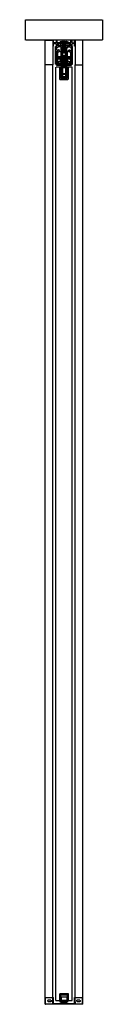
# Model space of a CAD drawing. Header units: millimetres. Extents: x -94 to 94, y 0 to 2410.
import ezdxf

# ---------------------------------------------------------------- set-up
doc = ezdxf.new("R2010")
doc.units = ezdxf.units.MM
doc.header["$LTSCALE"] = 10
doc.linetypes.add('ALLCAD_Strich', pattern=[0.2, 0.15, -0.05])
doc.layers.add('BESCH_KONT_sich_schn_seit_2d', color=160, linetype='Continuous')

msp = doc.modelspace()

# ---------------------------------------------------------------- linework, layer by layer
at = {"layer": 'BESCH_KONT_sich_schn_seit_2d', "linetype": 'ALLCAD_Strich', "extrusion": (-1.09476e-47, 1, -2.22045e-16)}
for p, q in [((-94, 2360), (-94, 2410)), ((-94, 2410), (94, 2410)), ((94, 2410), (94, 2360)), ((94, 2360), (-94, 2360)), ((-46.5, 2299.5), (-46.5, 2360)), ((-46.5, 2360), (-27.5, 2360)), ((-26, 2360), (-27.5, 2360)), ((-27.5, 2360), (-27.5, 2345)), ((-27.5, 2360), (-27.5, 2299.5)), ((-27.5, 2345), (-26, 2345)), ((-26, 2353.5), (-26, 2360)), ((-26, 2353.5), (-26, 2353.5)), ((-26, 2353.5), (-26, 2353.5)), ((-26, 2353.5), (-26, 2353.5)), ((-26, 2353.5), (-26, 2353.5)), ((-26, 2353.5), (-26, 2353.5)), ((-26, 2353.5), (-26, 2353.5)), ((-26, 2353.5), (-26, 2353.5)), ((-19.5, 2353.5), (-26, 2353.5)), ((-26, 2353.5), (-26, 2353.5)), ((-26, 2353.5), (-26, 2353.5)), ((-26, 2353.5), (-26, 2353.5)), ((-26, 2353.5), (-26, 2353.5)), ((-26, 2353.5), (-26, 2353.5)), ((-26, 2353.5), (-26, 2353.5)), ((-26, 2353.5), (-26, 2353.5)), ((-26, 2353.5), (-26, 2353.5)), ((-26, 2353.5), (-26, 2353.5)), ((-26, 2353.5), (-26, 2353.5)), ((-26, 2353.5), (-26, 2353.5)), ((-26, 2353.5), (-26, 2353.5)), ((-26, 2345), (-26, 2351.5)), ((-26, 2351.5), (-19.5, 2351.5)), ((-21, 2344), (-19.5, 2344)), ((-21, 2301), (-21, 2344)), ((-17, 2360), (-19.5, 2360)), ((-19.5, 2360), (-19.5, 2353.5)), ((-19.5, 2351.5), (-19.5, 2345)), ((-19.5, 2345), (-17, 2345)), ((-19.5, 2344), (-19.5, 2342.5)), ((-19.5, 2342.5), (-19.5, 2342.5)), ((-19.5, 2342.5), (-19.5, 2342.5)), ((-19.5, 2342.5), (-19.5, 2342.5)), ((-19.5, 2342.5), (-19.5, 2342.5)), ((-19.5, 2342.5), (-19.5, 2342.5)), ((-19.5, 2342.5), (-19.5, 2342.5)), ((-19.5, 2342.5), (-19.5, 2342.5)), ((-19.5, 2342.5), (-18.5, 2342.5)), ((-19.5, 2342.5), (-19.5, 2342.5)), ((-19.5, 2342.5), (-19.5, 2342.5)), ((-19.5, 2342.5), (-19.5, 2342.5)), ((-19.5, 2342.5), (-19.5, 2342.5)), ((-19.5, 2342.5), (-19.5, 2342.5)), ((-19.5, 2342.5), (-19.5, 2342.5)), ((-19.5, 2342.5), (-19.5, 2342.5)), ((-19.5, 2342.5), (-19.5, 2342.5)), ((-19.5, 2342.5), (-19.5, 2342.5)), ((-19.5, 2342.5), (-19.5, 2342.5)), ((-19.5, 2342.5), (-19.5, 2342.5)), ((-19.5, 2342.5), (-19.5, 2342.5)), ((-17, 2345), (-18.5, 2345)), ((-18.5, 2342.5), (-18.5, 2345)), ((-18, 2339.5), (-14, 2343.5)), ((-18, 2339.5), (-18, 2336)), ((-17, 2354), (-17, 2360)), ((-17, 2354), (17, 2354)), ((17, 2351), (-17, 2351)), ((-17, 2345), (-17, 2351)), ((-17, 2347), (17, 2347)), ((-17, 2345), (-17, 2347)), ((-14.5, 2351), (-14.5, 2347)), ((-7.5, 2343.5), (-14, 2343.5)), ((-9, 2357), (-9, 2354)), ((-9, 2357), (9, 2357)), ((-9, 2351), (-9, 2354)), ((-9, 2354), (-9, 2351)), ((-9, 2351), (-9, 2347)), ((-7.5, 2343.5), (-7.5, 2340.5)), ((-7.5, 2340.5), (-5, 2340.5)), ((-7, 2340.5), (7, 2340.5)), ((-7, 2333.5), (-7, 2340.5)), ((-6, 2356.5), (-6, 2354.5)), ((-4, 2356.5), (-6, 2356.5)), ((-6, 2354.5), (-4, 2354.5)), ((-6, 2343.5), (6, 2343.5)), ((-6, 2341.5), (-6, 2343.5)), ((-5, 2341.5), (-6, 2341.5)), ((-5.7, 2343.5), (-5.7, 2341.5)), ((5, 2341.5), (-5, 2341.5)), ((-5, 2340.5), (-5, 2341.5)), ((-4.5, 2354.5), (-4.5, 2351.5)), ((-4.5, 2351.2), (-4.5, 2351.5)), ((-2, 2351.5), (-4.5, 2351.5)), ((-4.5, 2350.6), (-4.5, 2351.2)), ((4.5, 2351.2), (-4.5, 2351.2)), ((-4.5, 2350.6), (-4.5, 2350.3)), ((4.5, 2350.6), (-4.5, 2350.6)), ((-4.5, 2347.7), (-4.5, 2350.3)), ((4.5, 2350.3), (-4.5, 2350.3)), ((4.5, 2349.9), (-4.5, 2349.9)), ((4.5, 2349.6), (-4.5, 2349.6)), ((0, 2348.9), (-4.5, 2348.9)), ((-4.5, 2346.7), (-4.5, 2347.7)), ((4.5, 2347.7), (-4.5, 2347.7)), ((4.5, 2347), (-4.5, 2347)), ((4.5, 2346.7), (-4.5, 2346.7)), ((-4.5, 2346.7), (-4.5, 2346.5)), ((4.5, 2346.5), (-4.5, 2346.5)), ((-4.5, 2343.5), (-4.5, 2341.5)), ((-4.5, 2341.5), (-4.5, 2340.5)), ((-4.5, 2340.5), (-4.5, 2338.5)), ((-2, 2338.5), (-4.5, 2338.5)), ((-4.5, 2338.2), (-4.5, 2338.5)), ((-4.5, 2338.2), (4.5, 2338.2)), ((-4.5, 2338), (-4.5, 2338.2)), ((-4.5, 2338), (-4.5, 2333.5)), ((-4.5, 2338), (-4.5, 2338)), ((-4.5, 2338), (-4.5, 2338)), ((-4.5, 2338), (-4.5, 2338)), ((-4.5, 2338), (-4.5, 2338)), ((-4.5, 2338), (-4.5, 2338)), ((-4.5, 2338), (-4.5, 2338)), ((4.5, 2338), (-4.5, 2338)), ((-4.5, 2338), (-4.5, 2338)), ((-4.5, 2338), (-4.5, 2338)), ((-4.5, 2338), (-4.5, 2338)), ((-4.5, 2338), (-4.5, 2338)), ((-4.5, 2338), (-4.5, 2338)), ((-4.5, 2338), (-4.5, 2338)), ((-4.5, 2338), (-4.5, 2338)), ((-4.5, 2338), (-4.5, 2338)), ((-4.5, 2338), (-4.5, 2338)), ((-4.5, 2338), (-4.5, 2338)), ((-4.5, 2338), (-4.5, 2338)), ((-4.5, 2338), (-4.5, 2338)), ((-4.5, 2338), (-4.5, 2338)), ((-4, 2356.5), (-2.1, 2356.5)), ((-4, 2356.5), (-4, 2354.5)), ((-2.1, 2354.5), (-4, 2354.5)), ((-2.5, 2338), (-2.5, 2337.5)), ((-2.2, 2356.5), (-2.2, 2354.5)), ((-2.2, 2356.5), (-2.2, 2354.5)), ((-2.2, 2343.5), (-2.2, 2341.5)), ((-1.6, 2356.5), (-2.1, 2356.5)), ((-2.1, 2354.5), (-2.1, 2356.5)), ((-2.1, 2354.5), (-1.6, 2354.5)), ((-2, 2356.5), (-2, 2351.5)), ((2, 2351.5), (-2, 2351.5)), ((-2, 2343.5), (-2, 2341.5)), ((-2, 2343.5), (-2, 2341.5)), ((-2, 2341.5), (-2, 2340.5)), ((-2, 2340.5), (-2, 2338)), ((-2, 2340.5), (-2, 2338)), ((-2, 2338.5), (2, 2338.5)), ((-1.9, 2356.5), (-1.9, 2354.5)), ((-1.7, 2343.5), (-1.7, 2341.5)), ((-1.6, 2356.5), (1.6, 2356.5)), ((-1.6, 2356.5), (-1.6, 2354.5)), ((-1.6, 2356.5), (-1.6, 2354.5)), ((0, 2354.5), (-1.6, 2354.5)), ((1.6, 2354.5), (0, 2354.5)), ((0, 2348.9), (0, 2348.9)), ((0, 2348.9), (0, 2348.9)), ((0, 2348.9), (0, 2348.9)), ((0, 2348.9), (0, 2348.9)), ((0, 2348.9), (0, 2348.9)), ((0, 2348.9), (0, 2348.9)), ((0, 2348.9), (0, 2348.9)), ((0, 2348.9), (0, 2348.9)), ((0, 2348.9), (0, 2348.9)), ((0, 2348.9), (0, 2348.9)), ((0, 2348.9), (0, 2348.9)), ((0, 2348.9), (0, 2348.9)), ((0, 2348.9), (0, 2348.9)), ((0, 2348.9), (0, 2348.9)), ((0, 2348.9), (0, 2348.9)), ((0, 2348.9), (0, 2348.9)), ((0, 2348.9), (0, 2348.9)), ((4.5, 2348.9), (0, 2348.9)), ((0, 2348.9), (0, 2348.9)), ((0, 2348.9), (0, 2348.9)), ((0, 2348.9), (0, 2348.9)), ((0, 2348.9), (0, 2348.9)), ((0, 2348.9), (0, 2348.9)), ((0, 2348.9), (0, 2348.9)), ((0, 2348.9), (0, 2348.9)), ((0, 2348.9), (0, 2348.9)), ((0, 2348.9), (0, 2348.9)), ((0, 2348.9), (0, 2348.9)), ((1.6, 2356.5), (1.6, 2354.5)), ((2.1, 2356.5), (1.6, 2356.5)), ((1.6, 2356.5), (1.6, 2354.5)), ((1.6, 2354.5), (2.1, 2354.5)), ((1.8, 2343.5), (1.8, 2341.5)), ((1.9, 2356.5), (1.9, 2354.5)), ((2, 2356.5), (2, 2351.5)), ((4.5, 2351.5), (2, 2351.5)), ((2, 2343.5), (2, 2341.5)), ((2, 2343.5), (2, 2341.5)), ((2, 2341.5), (2, 2340.5)), ((2, 2340.5), (2, 2338)), ((2, 2340.5), (2, 2338)), ((4.5, 2338.5), (2, 2338.5)), ((2.1, 2354.5), (2.1, 2356.5)), ((2.1, 2356.5), (4, 2356.5)), ((4, 2354.5), (2.1, 2354.5)), ((2.2, 2356.5), (2.2, 2354.5)), ((2.2, 2356.5), (2.2, 2354.5)), ((2.3, 2343.5), (2.3, 2341.5)), ((2.5, 2338), (2.5, 2337.5)), ((4, 2356.5), (4, 2354.5)), ((6, 2356.5), (4, 2356.5)), ((4, 2354.5), (6, 2354.5)), ((4.5, 2354.5), (4.5, 2351.5)), ((4.5, 2351.5), (4.5, 2351.2)), ((4.5, 2351.2), (4.5, 2350.6)), ((4.5, 2350.3), (4.5, 2350.6)), ((4.5, 2350.3), (4.5, 2347.7)), ((4.5, 2347.7), (4.5, 2346.7)), ((4.5, 2346.5), (4.5, 2346.7)), ((4.5, 2343.5), (4.5, 2341.5)), ((4.5, 2341.5), (4.5, 2340.5)), ((4.5, 2340.5), (4.5, 2338.5)), ((4.5, 2338.5), (4.5, 2338.2)), ((4.5, 2338.2), (4.5, 2338)), ((4.5, 2333.5), (4.5, 2338)), ((4.5, 2338), (4.5, 2338)), ((4.5, 2338), (4.5, 2338)), ((4.5, 2338), (4.5, 2338)), ((4.5, 2338), (4.5, 2338)), ((4.5, 2338), (4.5, 2338)), ((4.5, 2338), (4.5, 2338)), ((4.5, 2338), (4.5, 2338)), ((4.5, 2338), (4.5, 2338)), ((4.5, 2338), (4.5, 2338)), ((4.5, 2338), (4.5, 2338)), ((4.5, 2338), (4.5, 2338)), ((4.5, 2338), (4.5, 2338)), ((4.5, 2338), (4.5, 2338)), ((4.5, 2338), (4.5, 2338)), ((4.5, 2338), (4.5, 2338)), ((4.5, 2338), (4.5, 2338)), ((4.5, 2338), (4.5, 2338)), ((5, 2341.5), (6, 2341.5)), ((5, 2340.5), (5, 2341.5)), ((7.5, 2340.5), (5, 2340.5)), ((5.8, 2343.5), (5.8, 2341.5)), ((6, 2356.5), (6, 2354.5)), ((6, 2341.5), (6, 2343.5)), ((7, 2333.5), (7, 2340.5)), ((7.5, 2343.5), (14, 2343.5)), ((7.5, 2343.5), (7.5, 2340.5)), ((9, 2357), (9, 2354)), ((9, 2351), (9, 2354)), ((9, 2354), (9, 2351)), ((9, 2351), (9, 2347)), ((18, 2339.5), (14, 2343.5)), ((14.5, 2347), (14.5, 2351)), ((17, 2360), (19.5, 2360)), ((17, 2354), (17, 2360)), ((17, 2345), (17, 2351)), ((17, 2347), (17, 2345)), ((19.5, 2345), (17, 2345)), ((18.5, 2345), (17, 2345)), ((18, 2339.5), (18, 2336)), ((18.5, 2342.5), (18.5, 2345)), ((19.5, 2342.5), (18.5, 2342.5)), ((19.5, 2360), (19.5, 2353.5)), ((19.5, 2353.5), (26, 2353.5)), ((26, 2351.5), (19.5, 2351.5)), ((19.5, 2351.5), (19.5, 2345)), ((19.5, 2344), (19.5, 2342.5)), ((21, 2344), (19.5, 2344)), ((21, 2301), (21, 2344)), ((26, 2353.5), (26, 2360)), ((26, 2360), (27.5, 2360)), ((26, 2345), (26, 2351.5)), ((27.5, 2345), (26, 2345)), ((27.5, 2360), (27.5, 2345)), ((27.5, 2360), (27.5, 2299.5)), ((46.5, 2360), (27.5, 2360)), ((46.5, 2299.5), (46.5, 2360)), ((-16, 2335), (-18, 2336)), ((-18, 2333), (-18, 2299.5)), ((-18, 2333), (-14, 2333)), ((-16.3, 2311.5), (-16.3, 2321.5)), ((-16.3, 2321.5), (-16, 2321.5)), ((-11.6, 2336.5), (-16, 2335)), ((-16, 2330.3), (-8, 2332.5)), ((-16, 2330.3), (-16, 2307)), ((-8, 2319), (-16, 2319)), ((-16, 2318.5), (-8, 2318.5)), ((-16, 2314.5), (-8, 2314.5)), ((-8, 2314), (-16, 2314)), ((-14, 2333), (-11, 2334.5)), ((-11, 2334.5), (-11.6, 2336.5)), ((-8.2, 2311), (-8.2, 2317)), ((-8.2, 2317), (-8, 2317)), ((-8, 2332.5), (-8, 2307)), ((-8, 2330.5), (-7, 2330.5)), ((-7, 2329), (-8, 2329)), ((-8, 2321), (-7, 2321)), ((-8, 2318.5), (-7.2, 2318.5)), ((-6.3, 2316), (-8, 2316)), ((-6.3, 2316), (-8, 2316)), ((-8, 2314.5), (-7.2, 2314.5)), ((-7.2, 2320.5), (-7.2, 2312.5)), ((-7.2, 2320.5), (-7, 2320.5)), ((-7.2, 2319), (-6.3, 2319)), ((-7.2, 2318.5), (7.2, 2318.5)), ((-7.2, 2314.5), (7.2, 2314.5)), ((-7.2, 2314), (-6.3, 2314)), ((-7, 2333.5), (-4.5, 2333.5)), ((-7, 2333.5), (-7, 2313.5)), ((-7, 2330.5), (7, 2330.5)), ((-6.3, 2329), (-7, 2329)), ((-7, 2321), (-6.3, 2321)), ((-7, 2320.5), (-6.3, 2320.5)), ((-6.5, 2321), (-6.5, 2329)), ((-6.5, 2321), (-6.5, 2312.5)), ((6.2, 2329), (-6.3, 2329)), ((-6.3, 2319), (-6.3, 2329)), ((6.2, 2321), (-6.3, 2321)), ((-6.3, 2321), (0, 2321)), ((-6.3, 2319), (-6.3, 2313.5)), ((6.2, 2319), (-6.3, 2319)), ((-6.3, 2316), (6.2, 2316)), ((6.2, 2314), (-6.3, 2314)), ((-6.3, 2329), (6.2, 2329)), ((-6.3, 2316.5), (6.2, 2316.5)), ((-6.3, 2316.5), (6.2, 2316.5)), ((-4.5, 2337.6), (4.5, 2337.6)), ((-4.5, 2337.3), (4.5, 2337.3)), ((-4.5, 2336.9), (4.5, 2336.9)), ((-4.5, 2336.6), (4.5, 2336.6)), ((-4.5, 2335.9), (0, 2335.9)), ((-4.5, 2334.7), (4.5, 2334.7)), ((-4.5, 2334), (4.5, 2334)), ((-4.5, 2333.7), (4.5, 2333.7)), ((-4.5, 2313.5), (-4.5, 2333.5)), ((4.5, 2333.5), (-4.5, 2333.5)), ((-4, 2337), (-4, 2330.5)), ((-4, 2337), (4, 2337)), ((-4, 2321), (-4, 2330.5)), ((-4, 2323), (4, 2323)), ((-4, 2321), (-4, 2300.5)), ((-4, 2321), (-4, 2311)), ((4, 2320), (-4, 2320)), ((-4, 2320), (-4, 2299)), ((-2.5, 2337.5), (0, 2337.5)), ((0, 2337.5), (2.5, 2337.5)), ((0, 2335.9), (0, 2335.9)), ((0, 2335.9), (0, 2335.9)), ((0, 2335.9), (0, 2335.9)), ((0, 2335.9), (0, 2335.9)), ((0, 2335.9), (0, 2335.9)), ((0, 2335.9), (0, 2335.9)), ((0, 2335.9), (0, 2335.9)), ((0, 2335.9), (0, 2335.9)), ((0, 2335.9), (0, 2335.9)), ((0, 2335.9), (0, 2335.9)), ((0, 2335.9), (0, 2335.9)), ((0, 2335.9), (0, 2335.9)), ((0, 2335.9), (0, 2335.9)), ((0, 2335.9), (0, 2335.9)), ((0, 2335.9), (0, 2335.9)), ((0, 2335.9), (0, 2335.9)), ((0, 2335.9), (0, 2335.9)), ((0, 2335.9), (4.5, 2335.9)), ((0, 2335.9), (0, 2335.9)), ((0, 2335.9), (0, 2335.9)), ((0, 2335.9), (0, 2335.9)), ((0, 2335.9), (0, 2335.9)), ((0, 2335.9), (0, 2335.9)), ((0, 2335.9), (0, 2335.9)), ((0, 2335.9), (0, 2335.9)), ((0, 2335.9), (0, 2335.9)), ((0, 2335.9), (0, 2335.9)), ((0, 2335.9), (0, 2335.9)), ((0, 2321), (6.2, 2321)), ((4, 2337), (4, 2330.5)), ((4, 2330.5), (4, 2321)), ((4, 2321), (4, 2300.5)), ((4, 2321), (4, 2311)), ((4, 2320), (4, 2299)), ((4.5, 2333.5), (4.5, 2313.5)), ((4.5, 2333.5), (7, 2333.5)), ((6.2, 2320.5), (7, 2320.5)), ((6.2, 2319), (7.2, 2319)), ((6.2, 2314), (7.2, 2314)), ((7, 2329), (6.2, 2329)), ((6.2, 2319), (6.2, 2329)), ((6.2, 2321), (7, 2321)), ((6.2, 2319), (6.2, 2313.5)), ((8, 2316), (6.2, 2316)), ((8, 2316), (6.2, 2316)), ((6.5, 2321), (6.5, 2329)), ((6.5, 2321), (6.5, 2312.5)), ((7, 2333.5), (7, 2313.5)), ((7, 2330.5), (8, 2330.5)), ((8, 2329), (7, 2329)), ((7, 2321), (8, 2321)), ((7, 2320.5), (7.2, 2320.5)), ((7.2, 2320.5), (7.2, 2312.5)), ((7.2, 2318.5), (8, 2318.5)), ((7.2, 2314.5), (8, 2314.5)), ((8, 2332.5), (8, 2307)), ((16, 2330.3), (8, 2332.5)), ((16, 2319), (8, 2319)), ((8, 2318.5), (16, 2318.5)), ((8, 2317), (8.3, 2317)), ((8, 2314.5), (16, 2314.5)), ((16, 2314), (8, 2314)), ((8.3, 2311), (8.3, 2317)), ((11, 2334.5), (11.7, 2336.5)), ((14, 2333), (11, 2334.5)), ((11.7, 2336.5), (16, 2335)), ((18, 2333), (14, 2333)), ((16, 2335), (18, 2336)), ((16, 2330.3), (16, 2307)), ((16, 2321.5), (16.2, 2321.5)), ((16.2, 2311.5), (16.2, 2321.5)), ((18, 2333), (18, 2299.5)), ((-46.5, 0), (-46.5, 2299.5)), ((-27.5, 2299.5), (-46.5, 2299.5)), ((-27.5, 17), (-27.5, 2299.5)), ((-19.5, 2301), (-21, 2301)), ((-10, 2294), (-20, 2294)), ((-20, 9), (-20, 2294)), ((-19.5, 2302.5), (-19.5, 2301)), ((-18.5, 2302.5), (-19.5, 2302.5)), ((-18.5, 2299.5), (-18.5, 2302.5)), ((18.5, 2299.5), (-18.5, 2299.5)), ((-18.5, 2299), (-18.5, 2299.5)), ((-18, 2299.5), (-18.5, 2299.5)), ((-18.5, 2299), (18.5, 2299)), ((18, 2307), (-18, 2307)), ((-16.4, 2304), (-18, 2304)), ((-17, 2299.5), (-17, 2307)), ((-17, 2299.5), (-17, 2299.5)), ((-17, 2299.5), (-17, 2299.5)), ((-17, 2299.5), (-17, 2299.5)), ((-17, 2299.5), (-17, 2299.5)), ((-17, 2299.5), (-17, 2299.5)), ((-17, 2299.5), (-17, 2299.5)), ((-17, 2299.5), (-17, 2299.5)), ((-17, 2299.5), (-17, 2299.5)), ((-17, 2299.5), (-17, 2299.5)), ((-17, 2299.5), (-17, 2299.5)), ((-17, 2299.5), (-17, 2299.5)), ((-17, 2299.5), (-17, 2299.5)), ((-17, 2299.5), (-17, 2299.5)), ((-17, 2299.5), (-17, 2299.5)), ((-17, 2299.5), (-17, 2299.5)), ((-17, 2299.5), (-17, 2299.5)), ((-17, 2299.5), (-17, 2299.5)), ((-17, 2299.5), (-17, 2299.5)), ((-17, 2299.5), (-17, 2299.5)), ((-16.4, 2302.9), (-16.4, 2304)), ((-9.5, 2300.9), (-16.4, 2302.9)), ((-16.3, 2311.5), (-16, 2311.5)), ((-16, 2307), (-16, 2302.8)), ((-15.3, 2306.8), (-13.3, 2306.8)), ((-15.3, 2302.8), (-15.3, 2306.8)), ((15.3, 2302.8), (-15.3, 2302.8)), ((13.3, 2306.8), (-13.3, 2306.8)), ((10, 2294), (-10, 2294)), ((-10, 2294), (-10, 2264)), ((-10, 2264), (-10, 2294)), ((-9.5, 2293), (-10, 2293)), ((-9.5, 2300.9), (-8, 2300.5)), ((-9.5, 2299.5), (-9.5, 2300.9)), ((-9.5, 2275), (-9.5, 2293)), ((-9.5, 2293), (-9.5, 2293)), ((-9.5, 2293), (-9.5, 2293)), ((-9.5, 2293), (-9.5, 2293)), ((-9.5, 2293), (-9.5, 2293)), ((-9.5, 2293), (-9.5, 2293)), ((-9.5, 2293), (-9.5, 2293)), ((-9.5, 2293), (-9.5, 2293)), ((-9.5, 2293), (-9.5, 2293)), ((-9.5, 2293), (-9.5, 2293)), ((-9.5, 2293), (-9.5, 2293)), ((-9.5, 2293), (-9.5, 2293)), ((-9.5, 2293), (-9.5, 2293)), ((-9.5, 2293), (-9.5, 2293)), ((-9.5, 2293), (-9.5, 2293)), ((-9.5, 2293), (-9.5, 2293)), ((-9.5, 2293), (-9.5, 2293)), ((-8.2, 2311), (-8, 2311)), ((8.2, 2310.6), (-8.2, 2310.6)), ((-6.3, 2312), (-8, 2312)), ((-6.3, 2312), (-8, 2312)), ((-8, 2307), (-8, 2300.5)), ((-8, 2299), (-8, 2300.5)), ((-8, 2298), (-8, 2299)), ((-8, 2298), (-4, 2298)), ((-7.5, 2307), (-7.5, 2311.8)), ((7.5, 2311.8), (-7.5, 2311.8)), ((-7.5, 2306.5), (-7.5, 2307)), ((-6.3, 2306.5), (-7.5, 2306.5)), ((-7.5, 2306.5), (7.5, 2306.5)), ((-7.5, 2306.5), (-7.5, 2306.5)), ((7.5, 2292), (-7.5, 2292)), ((-7.5, 2292), (-7.5, 2277)), ((-7.5, 2292), (-7.5, 2277)), ((-3.7, 2292), (-7.5, 2292)), ((-7.2, 2312.5), (-6.3, 2312.5)), ((-7.2, 2292), (-7.2, 2266)), ((-7, 2313.5), (-4.5, 2313.5)), ((-6.5, 2312.5), (-6.5, 2311)), ((-6.5, 2311), (-6.3, 2311)), ((-6.3, 2313.5), (-6.3, 2307)), ((-6.3, 2312), (6.2, 2312)), ((-6.3, 2311), (0, 2311)), ((-6.3, 2307), (-6.3, 2306.5)), ((-6.3, 2306.5), (-6.3, 2300.5)), ((6.2, 2306.5), (-6.3, 2306.5)), ((-6.2, 2300.5), (-6.3, 2300.5)), ((-6.3, 2300.5), (-6.3, 2300.5)), ((-6.3, 2300.5), (-6.2, 2300.5)), ((-6.3, 2305.5), (6.2, 2305.5)), ((-6.3, 2305.5), (6.2, 2305.5)), ((-6.3, 2305.5), (6.2, 2305.5)), ((-6.2, 2300.5), (-6.2, 2300.5)), ((-6.2, 2300.5), (-6.2, 2300.5)), ((-6.3, 2300.5), (-6.3, 2300.5)), ((-6.2, 2300.5), (-6.2, 2300.5)), ((-6.2, 2300.5), (-6.2, 2300.5)), ((-6.2, 2300.5), (-6.2, 2300.5)), ((-6.2, 2300.5), (-6.2, 2300.5)), ((-6.2, 2300.5), (-6.2, 2300.5)), ((-6.2, 2300.5), (-6.2, 2300.5)), ((-6.2, 2300.5), (6.2, 2300.5)), ((-6.2, 2300.5), (-6.2, 2300.5)), ((-6.2, 2300.5), (-6.2, 2300.5)), ((-6.2, 2300.5), (-6.2, 2300.5)), ((-6.2, 2300.5), (-6.2, 2300.5)), ((-6.2, 2300.5), (-6.2, 2300.5)), ((-6.2, 2300.5), (-6.2, 2300.5)), ((-6.2, 2300.5), (-6.2, 2300.5)), ((-6.2, 2300.5), (-6.2, 2300.5)), ((-4.5, 2313.5), (4.5, 2313.5)), ((-4, 2311), (-4, 2311)), ((-4, 2311), (-4, 2311)), ((-4, 2311), (-4, 2311)), ((-4, 2311), (-4, 2311)), ((-4, 2311), (-4, 2311)), ((-4, 2311), (-4, 2311)), ((-4, 2311), (-4, 2311)), ((-4, 2311), (-4, 2311)), ((-4, 2311), (-4, 2311)), ((-4, 2311), (-4, 2311)), ((-4, 2311), (-4, 2311)), ((-4, 2311), (-4, 2311)), ((-4, 2311), (-4, 2311)), ((-4, 2311), (-4, 2311)), ((-4, 2311), (-4, 2311)), ((-4, 2311), (-4, 2311)), ((-4, 2311), (-4, 2311)), ((-4, 2299), (-4, 2294)), ((-4, 2298), (4, 2298)), ((-4, 2294), (-4, 2277)), ((-4, 2292), (-4, 2277)), ((-3.7, 2294), (-3.7, 2292)), ((0, 2311), (6.2, 2311)), ((3.8, 2292), (3.8, 2294)), ((7.5, 2292), (3.8, 2292)), ((4, 2299), (4, 2294)), ((4, 2298), (8, 2298)), ((4, 2294), (4, 2277)), ((4, 2292), (4, 2277)), ((4.5, 2313.5), (7, 2313.5)), ((6.2, 2312.5), (7.2, 2312.5)), ((6.2, 2313.5), (6.2, 2307)), ((8, 2312), (6.2, 2312)), ((8, 2312), (6.2, 2312)), ((6.2, 2311), (6.5, 2311)), ((6.2, 2307), (6.2, 2306.5)), ((6.2, 2306.5), (7.5, 2306.5)), ((6.2, 2306.5), (6.2, 2300.5)), ((6.5, 2312.5), (6.5, 2311)), ((7.2, 2292), (7.2, 2266)), ((7.5, 2311.8), (7.5, 2307)), ((7.5, 2307), (7.5, 2306.5)), ((7.5, 2306.5), (7.5, 2306.5)), ((7.5, 2277), (7.5, 2292)), ((7.5, 2277), (7.5, 2292)), ((8, 2311), (8.3, 2311)), ((8, 2307), (8, 2300.5)), ((9.5, 2300.9), (8, 2300.5)), ((8, 2300.5), (8, 2299)), ((8, 2299), (8, 2298)), ((16.4, 2302.9), (9.5, 2300.9)), ((9.5, 2300.9), (9.5, 2299.5)), ((9.5, 2293), (9.5, 2275)), ((10, 2293), (9.5, 2293)), ((10, 2264), (10, 2294)), ((10, 2294), (10, 2264)), ((20, 2294), (10, 2294)), ((13.3, 2306.8), (15.3, 2306.8)), ((15.3, 2306.8), (15.3, 2302.8)), ((16, 2311.5), (16.2, 2311.5)), ((16, 2307), (16, 2302.8)), ((18, 2304), (16.4, 2304)), ((16.4, 2304), (16.4, 2302.9)), ((17, 2299.5), (17, 2307)), ((18, 2299.5), (18.5, 2299.5)), ((18.5, 2302.5), (19.5, 2302.5)), ((18.5, 2299.5), (18.5, 2302.5)), ((18.5, 2299), (18.5, 2299.5)), ((19.5, 2302.5), (19.5, 2301)), ((19.5, 2301), (21, 2301)), ((20, 9), (20, 2294)), ((27.5, 17), (27.5, 2299.5)), ((27.5, 2299.5), (46.5, 2299.5)), ((46.5, 0), (46.5, 2299.5)), ((-10, 2270), (10, 2270)), ((-3.2, 2275), (-9.5, 2275)), ((-7.5, 2277), (7.5, 2277)), ((-7.5, 2277), (7.5, 2277)), ((7.2, 2277.5), (-7.2, 2277.5)), ((7.2, 2266), (-7.2, 2266)), ((-3.2, 2270), (-3.2, 2275)), ((3.3, 2270), (-3.2, 2270)), ((3.3, 2275), (3.3, 2270)), ((9.5, 2275), (3.3, 2275)), ((-10, 2264), (10, 2264)), ((10, 2264), (-10, 2264)), ((-10, 2264), (-10, 2264)), ((-10, 2264), (-10, 2264)), ((-10, 2264), (-10, 2264)), ((-10, 2264), (-10, 2264)), ((-10, 2264), (-10, 2264)), ((-10, 2264), (-10, 2264)), ((-10, 2264), (-10, 2264)), ((-10, 2264), (-10, 2264)), ((-10, 2264), (-10, 2264)), ((-10, 2264), (-10, 2264)), ((-10, 2264), (-10, 2264)), ((-10, 2264), (-10, 2264)), ((-10, 2264), (-10, 2264)), ((-10, 2264), (-10, 2264)), ((-10, 2264), (-10, 2264)), ((-10, 2264), (-10, 2264)), ((-10, 2264), (-10, 2264)), ((-10, 2264), (-10, 2264)), ((-10, 2264), (-10, 2264)), ((-10, 2264), (-10, 2264)), ((-10, 2264), (-10, 2264)), ((-10, 2264), (-10, 2264)), ((-10, 2264), (-10, 2264)), ((-11, 25.5), (-11, 8)), ((11, 25.5), (-11, 25.5)), ((-10, 25.5), (-10, 26)), ((-10, 26), (10, 26)), ((-10, 26), (-10, 25.5)), ((10, 26), (-10, 26)), ((-10, 9), (-10, 25.5)), ((-10, 25.5), (-10, 9)), ((-9, 8), (-9, 25)), ((-9, 25), (9, 25)), ((-9, 24.5), (-9, 8)), ((9, 24.5), (-9, 24.5)), ((9, 25), (9, 8)), ((9, 8), (9, 24.5)), ((10, 26), (10, 25.5)), ((10, 25.5), (10, 26)), ((10, 25.5), (10, 9)), ((10, 9), (10, 25.5)), ((11, 8), (11, 25.5)), ((-45.5, 17), (-25.5, 17)), ((-45.5, 0), (-45.5, 17)), ((-37.5, 11), (-33.5, 11)), ((-33.5, 6), (-37.5, 6)), ((-27.5, 0), (-27.5, 17)), ((-27.5, 6), (-27.5, 6)), ((-27.5, 6), (-27.5, 6)), ((-27.5, 6), (-27.5, 6)), ((-27.5, 6), (-27.5, 6)), ((-27.5, 6), (-27.5, 6)), ((-27.5, 6), (-27.5, 6)), ((-27.5, 6), (-27.5, 6)), ((-27.5, 6), (-27.5, 6)), ((-27.5, 6), (-27.5, 6)), ((-25.5, 6), (-27.5, 6)), ((-27.5, 6), (-27.5, 6)), ((-27.5, 6), (-27.5, 6)), ((-27.5, 6), (-27.5, 6)), ((-27.5, 6), (-27.5, 6)), ((-27.5, 6), (-27.5, 6)), ((-27.5, 6), (-27.5, 6)), ((-27.5, 6), (-27.5, 6)), ((-27.5, 6), (-27.5, 6)), ((-27.5, 6), (-27.5, 6)), ((-27.5, 6), (-27.5, 6)), ((-27.5, 6), (-27.5, 0)), ((-25.5, 2), (-25.5, 17)), ((-25.5, 2), (25.5, 2)), ((-20, 9), (-11, 9)), ((-12, 0), (-12, 2)), ((-11, 9), (-10, 9)), ((-10, 9), (-11, 9)), ((-11, 8), (11, 8)), ((-10, 9), (-10, 9)), ((-10, 9), (-10, 9)), ((-10, 9), (-10, 9)), ((-10, 9), (-10, 9)), ((-10, 9), (-10, 9)), ((-10, 9), (-10, 9)), ((-10, 9), (-10, 9)), ((-10, 9), (-10, 9)), ((-10, 9), (-10, 9)), ((-10, 9), (-10, 9)), ((-10, 9), (-10, 9)), ((-10, 9), (-10, 9)), ((-10, 9), (-10, 9)), ((-10, 9), (-10, 9)), ((-10, 9), (-10, 9)), ((-10, 9), (-10, 9)), ((-10, 9), (-10, 9)), ((-10, 9), (-10, 9)), ((-9, 4), (9, 4)), ((-9, 2), (-9, 4)), ((-7.5, 9), (-7.5, 23)), ((-7.5, 23), (7.5, 23)), ((7.5, 9), (-7.5, 9)), ((-7, 18), (7, 18)), ((-7, 18), (-7, 9)), ((-4, 5.5), (-6.5, 5.5)), ((-6.5, 4), (-6.5, 5.5)), ((-5.5, 2), (-5.5, 4)), ((-4, 9), (-4, 8)), ((-4, 8), (-4, 4)), ((4, 5.5), (-4, 5.5)), ((-3, 2), (-3, 4)), ((-2.5, 2), (-2.5, 4)), ((2.5, 2), (2.5, 4)), ((3, 2), (3, 4)), ((4, 9), (4, 8)), ((4, 8), (4, 4)), ((6.5, 5.5), (4, 5.5)), ((5.5, 2), (5.5, 4)), ((6.5, 4), (6.5, 5.5)), ((7, 18), (7, 9)), ((7.5, 23), (7.5, 9)), ((9, 2), (9, 4)), ((10, 9), (11, 9)), ((11, 9), (10, 9)), ((11, 9), (20, 9)), ((12, 2), (12, 0)), ((25.5, 2), (25.5, 17)), ((25.5, 17), (45.5, 17)), ((27.5, 6), (25.5, 6)), ((27.5, 0), (27.5, 17)), ((27.5, 6), (27.5, 0)), ((33.5, 11), (37.5, 11)), ((37.5, 6), (33.5, 6)), ((45.5, 0), (45.5, 17)), ((-46.5, 0), (-45.5, 0)), ((45.5, 0), (-45.5, 0)), ((46.5, 0), (45.5, 0))]:
    msp.add_line(p, q, dxfattribs=at)
at = {"layer": 'BESCH_KONT_sich_schn_seit_2d', "linetype": 'ALLCAD_Strich'}
for centre, radius, start, end in [((0, 2348.9), 0.00217, 270, 0), ((0, 2348.9), 0.00217, 0, 90), ((0, 2348.9), 0.00271, 90, 180), ((0, 2348.9), 0.00271, 180, 270), ((0, 2348.9), 0.00271, 270, 0), ((0, 2348.9), 0.00271, 0, 90), ((0, 2348.9), 0.00271, 90, 180), ((0, 2348.9), 0.00271, 180, 270), ((0, 2348.9), 0.00271, 270, 0), ((0, 2348.9), 0.00271, 0, 90), ((0, 2335.9), 0.00217, 270, 0), ((0, 2335.9), 0.00217, 0, 90), ((0, 2335.9), 0.00271, 90, 180), ((0, 2335.9), 0.00271, 180, 270), ((0, 2335.9), 0.00271, 270, 0), ((0, 2335.9), 0.00271, 0, 90), ((0, 2335.9), 0.00271, 90, 180), ((0, 2335.9), 0.00271, 180, 270), ((0, 2335.9), 0.00271, 270, 0), ((0, 2335.9), 0.00271, 0, 90), ((16.9, 2316.8), 10.6, 180, 203.5782), ((-16.9, 2316.8), 10.6, 289.7499, 326.6465), ((-16.9, 2316.8), 10.6, 326.6465, 331.9275), ((16.9, 2316.8), 10.6, 203.5782, 208.0725), ((16.9, 2316.8), 10.6, 208.0725, 213.3535), ((16.9, 2316.8), 10.6, 213.3535, 250.2501), ((-10, 2264), 0.00217, 180, 270), ((-10, 2264), 0.00217, 90, 180), ((-10, 2264), 0.00271, 0, 90), ((-10, 2264), 0.00271, 270, 360), ((-10, 2264), 0.00271, 90, 180), ((-10, 2264), 0.00271, 180, 270), ((-10, 2264), 0.00271, 0, 90), ((-10, 2264), 0.00271, 270, 360), ((-10, 2264), 0.00271, 90, 180), ((-10, 2264), 0.00271, 180, 270)]:
    msp.add_arc(centre, radius, start, end, dxfattribs=at)
at = {"layer": 'BESCH_KONT_sich_schn_seit_2d', "linetype": 'ALLCAD_Strich', "extrusion": (-2.22045e-16, -2.22045e-16, -1)}
for centre, radius, start, end in [((0, 2348.9), 0.00093, 90, 180), ((0, 2348.9), 0.00093, 180, 270), ((0, 2348.9), 0.00116, 180, 270), ((0, 2348.9), 0.00116, 90, 180), ((0, 2348.9), 0.00116, 270, 0), ((0, 2348.9), 0.00116, 0, 90), ((0, 2348.9), 0.00116, 180, 270), ((0, 2348.9), 0.00116, 90, 180), ((0, 2348.9), 0.00116, 270, 0), ((0, 2348.9), 0.00116, 0, 90), ((16.9, 2316.8), 10.6, 180, 203.5782), ((0, 2335.9), 0.00093, 90, 180), ((0, 2335.9), 0.00093, 180, 270), ((0, 2335.9), 0.00116, 180, 270), ((0, 2335.9), 0.00116, 90, 180), ((0, 2335.9), 0.00116, 270, 0), ((0, 2335.9), 0.00116, 0, 90), ((0, 2335.9), 0.00116, 180, 270), ((0, 2335.9), 0.00116, 90, 180), ((0, 2335.9), 0.00116, 270, 0), ((0, 2335.9), 0.00116, 0, 90), ((16.9, 2316.8), 10.6, 203.5782, 208.0725), ((10, 2264), 0.00093, 0, 90), ((10, 2264), 0.00093, 270, 0), ((10, 2264), 0.00116, 180, 270), ((10, 2264), 0.00116, 90, 180), ((10, 2264), 0.00116, 270, 360), ((10, 2264), 0.00116, 0, 90), ((10, 2264), 0.00116, 180, 270), ((10, 2264), 0.00116, 90, 180), ((10, 2264), 0.00116, 270, 360), ((10, 2264), 0.00116, 0, 90), ((37.5, 8.5), 2.5, 270, 90), ((33.5, 8.5), 2.5, 90, 270), ((-33.5, 8.5), 2.5, 270, 90), ((-37.5, 8.5), 2.5, 90, 270)]:
    msp.add_arc(centre, radius, start, end, dxfattribs=at)
for centre, start_param, end_param in [((0, 2326.1), -0.463816, 0), ((0, 2313.1), -0.463816, 0), ((0, 2326.1), 0, 0.463816), ((0, 2313.1), 0, 0.463816)]:
    msp.add_ellipse(centre, major_axis=(0, 28.4), ratio=0.158472, start_param=start_param, end_param=end_param, dxfattribs=at)

doc.saveas('drawing.dxf')
